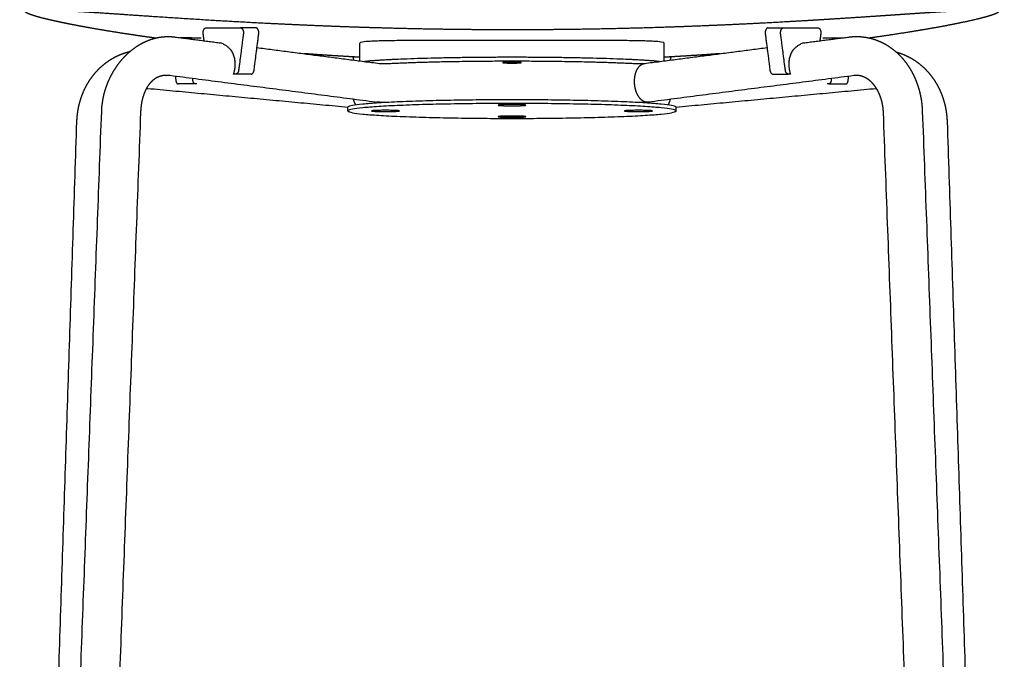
# Model space of a CAD drawing. Header units: millimetres. Extents: x -5760 to -4655, y 0 to 2250.
# Tile 11 of 12: x -5064 to -4660, y 1754 to 2017. Entities that reach past the tile are written whole.
import ezdxf

# ---------------------------------------------------------------- set-up
doc = ezdxf.new("R2010")
doc.units = ezdxf.units.MM
doc.header["$MEASUREMENT"] = 0
doc.layers.add('Make2D$visible$lines', color=7, linetype='Continuous', true_color=0x000000)

msp = doc.modelspace()

# ---------------------------------------------------------------- linework, layer by layer
at = {"layer": 'Make2D$visible$lines'}
for points, weights, degree, knots in [([(-5008.65, 2009.18), (-5010.79, 2009.47), (-5012.92, 2009.77), (-5015.06, 2010.08), (-5015.68, 2010.17), (-5016.98, 2010.36), (-5019.6, 2010.76), (-5024.14, 2011.45), (-5028, 2012.08), (-5030.54, 2012.51), (-5031.91, 2012.74), (-5033.28, 2012.97), (-5034.66, 2013.22), (-5035.95, 2013.44), (-5037.24, 2013.68), (-5038.53, 2013.91), (-5039.73, 2014.14), (-5040.94, 2014.36), (-5042.14, 2014.6), (-5043.25, 2014.81), (-5044.37, 2015.03), (-5045.48, 2015.26), (-5046.75, 2015.52), (-5048.01, 2015.78), (-5049.27, 2016.05), (-5049.56, 2016.12), (-5050.13, 2016.24), (-5051.24, 2016.49), (-5053.01, 2016.9), (-5054.49, 2017.26), (-5055.44, 2017.51), (-5056.23, 2017.71), (-5057.01, 2017.93), (-5057.79, 2018.16), (-5058.14, 2018.26), (-5058.47, 2018.36), (-5059.09, 2018.55), (-5059.37, 2018.65), (-5059.64, 2018.74), (-5060.17, 2018.92), (-5060.61, 2019.1), (-5060.96, 2019.26), (-5061.14, 2019.34), (-5061.29, 2019.42), (-5061.56, 2019.57), (-5061.67, 2019.64), (-5061.76, 2019.71), (-5061.94, 2019.84), (-5062.03, 2019.97), (-5062.03, 2020.08), (-5062.03, 2020.19), (-5061.94, 2020.29), (-5061.61, 2020.46), (-5061.37, 2020.53), (-5061.04, 2020.59), (-5060.38, 2020.72), (-5059.4, 2020.79), (-5058.1, 2020.83), (-5057.37, 2020.84), (-5056.63, 2020.85), (-5055.9, 2020.84), (-5055.08, 2020.84), (-5054.19, 2020.82), (-5052.25, 2020.77), (-5051.21, 2020.74), (-5048.97, 2020.64), (-5047.78, 2020.59), (-5046.52, 2020.53), (-5046.23, 2020.51), (-5045.61, 2020.48), (-5044.29, 2020.41), (-5041.73, 2020.27), (-5039.51, 2020.13), (-5037.99, 2020.04), (-5034.62, 2019.83), (-5031.25, 2019.61), (-5027.88, 2019.38), (-5026.7, 2019.3), (-5022.6, 2019.02), (-5017.13, 2018.65), (-5010, 2018.17), (-5005.79, 2017.89), (-5002.95, 2017.7), (-5000.56, 2017.55), (-4998.17, 2017.39), (-4995.78, 2017.24), (-4992.79, 2017.05), (-4986.89, 2016.68), (-4975.43, 2016.01), (-4956.19, 2014.97), (-4939.85, 2014.27), (-4929.07, 2013.89), (-4919.67, 2013.57), (-4910.28, 2013.31), (-4900.88, 2013.11), (-4894.43, 2012.98), (-4887.98, 2012.88), (-4881.53, 2012.82), (-4875.03, 2012.75), (-4868.53, 2012.72), (-4862.03, 2012.72)], [1, 0.999994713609, 0.999994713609, 1, 1, 1, 1, 1, 1, 1, 0.999995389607, 0.999995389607, 1, 0.999994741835, 0.999994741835, 1, 0.999993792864, 0.999993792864, 1, 0.999992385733, 0.999992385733, 1, 0.999984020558, 0.999984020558, 1, 1, 1, 1, 1, 1, 1, 0.999918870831, 0.999918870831, 1, 1, 1, 1, 1, 1, 1, 1, 1, 1, 1, 1, 1, 1, 1, 1, 1, 1, 1, 1, 1, 1, 1, 1, 1, 0.999915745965, 0.999915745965, 1, 1, 1, 1, 1, 1, 1, 1, 1, 1, 1, 1, 1, 1, 0.999998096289, 0.999998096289, 1, 1, 1, 1, 1, 1, 1, 0.999999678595, 0.999999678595, 1, 1, 1, 1, 1, 1, 1, 0.99998276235, 0.99998276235, 1, 0.999991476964, 0.999991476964, 1, 0.999991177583, 0.999991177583, 1], 3, [0, 0, 0, 0, 6.474891, 6.474891, 6.474891, 8.35609, 10.412501, 14.4159, 22.141611, 22.141611, 22.141611, 26.322555, 26.322555, 26.322555, 30.256567, 30.256567, 30.256567, 33.932209, 33.932209, 33.932209, 37.338313, 37.338313, 37.338313, 41.207891, 41.207891, 41.207891, 42.104017, 42.971155, 44.617038, 47.550006, 47.550006, 47.550006, 49.989493, 49.989493, 49.989493, 54.467549, 54.467549, 58.943986, 58.943986, 58.943986, 67.901739, 67.901739, 67.901739, 72.379589, 72.379589, 76.855378, 76.855378, 76.855378, 85.806245, 85.806245, 85.806245, 94.43247, 94.43247, 103.056568, 103.056568, 103.056568, 120.30344, 120.30344, 120.30344, 122.511556, 122.511556, 122.511556, 131.232995, 131.232995, 139.954169, 139.954169, 148.673025, 148.673025, 148.673025, 149.550557, 150.551267, 152.631759, 157.22234, 157.22234, 157.22234, 167.352878, 167.352878, 167.352878, 170.902661, 179.662855, 183.816329, 192.336169, 192.336169, 192.336169, 199.522793, 199.522793, 199.522793, 208.510636, 217.261028, 233.963948, 266.320477, 266.320477, 266.320477, 294.517304, 294.517304, 294.517304, 313.868439, 313.868439, 313.868439, 333.375988, 333.375988, 333.375988, 333.375988]), ([(-4862.03, 2012.72), (-4859.26, 2012.72), (-4853.73, 2012.73), (-4842.54, 2012.8), (-4822.96, 2013.06), (-4806.14, 2013.51), (-4794.98, 2013.89), (-4793.52, 2013.95), (-4790.62, 2014.05), (-4784.82, 2014.27), (-4774.51, 2014.69), (-4765.65, 2015.12), (-4759.68, 2015.42), (-4756.9, 2015.57), (-4754.13, 2015.72), (-4751.35, 2015.87), (-4746.13, 2016.16), (-4740.92, 2016.46), (-4735.7, 2016.78), (-4733.22, 2016.93), (-4730.73, 2017.09), (-4728.25, 2017.24), (-4725.85, 2017.4), (-4723.46, 2017.55), (-4721.07, 2017.71), (-4718.83, 2017.85), (-4716.59, 2018), (-4714.36, 2018.15), (-4712.22, 2018.29), (-4710.08, 2018.44), (-4707.95, 2018.58), (-4705.86, 2018.72), (-4703.84, 2018.86), (-4701.87, 2019), (-4700.09, 2019.12), (-4697.65, 2019.28), (-4694.54, 2019.49), (-4691.03, 2019.72), (-4688.19, 2019.9), (-4686.01, 2020.04), (-4682.9, 2020.23), (-4680.04, 2020.4), (-4677.48, 2020.53), (-4676.99, 2020.55), (-4676.06, 2020.6), (-4674.31, 2020.68), (-4672.32, 2020.76), (-4670.14, 2020.82), (-4668.77, 2020.84), (-4668.14, 2020.84), (-4667.41, 2020.85), (-4666.68, 2020.84), (-4665.95, 2020.83), (-4665.62, 2020.82), (-4665.32, 2020.81), (-4664.75, 2020.78), (-4664.48, 2020.76), (-4664.24, 2020.74), (-4663.75, 2020.7), (-4663.34, 2020.65), (-4663.01, 2020.59), (-4662.85, 2020.56), (-4662.7, 2020.53), (-4662.46, 2020.45), (-4662.36, 2020.41), (-4662.27, 2020.37), (-4662.23, 2020.35), (-4662.15, 2020.3), (-4662.06, 2020.21), (-4662.02, 2020.11), (-4662.03, 2020.01), (-4662.08, 2019.91), (-4662.15, 2019.83), (-4662.25, 2019.73), (-4662.43, 2019.6), (-4662.74, 2019.42), (-4663.2, 2019.2), (-4663.76, 2018.97), (-4664.68, 2018.64), (-4665.42, 2018.41), (-4665.94, 2018.25), (-4667.25, 2017.86), (-4668.87, 2017.43), (-4670.81, 2016.96), (-4671.33, 2016.84), (-4672.4, 2016.59), (-4674.69, 2016.07), (-4679.23, 2015.1), (-4683.24, 2014.33), (-4686.02, 2013.82), (-4689.39, 2013.21), (-4692.76, 2012.62), (-4696.14, 2012.07), (-4696.89, 2011.95), (-4698.42, 2011.7), (-4701.49, 2011.21), (-4707.03, 2010.36), (-4711.81, 2009.67), (-4715.05, 2009.23)], [1, 1, 1, 1, 1, 1, 1, 1, 1, 1, 1, 1, 1, 0.999998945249, 0.999998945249, 1, 0.999996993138, 0.999996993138, 1, 0.999999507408, 0.999999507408, 1, 0.999999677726, 0.999999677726, 1, 0.999999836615, 0.999999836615, 1, 0.999999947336, 0.999999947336, 1, 1, 1, 1, 1, 1, 1, 1, 1, 1, 1, 1, 1, 1, 1, 1, 1, 1, 1, 1, 0.999916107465, 0.999916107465, 1, 1, 1, 1, 1, 1, 1, 1, 1, 1, 1, 1, 1, 1, 1, 1, 1, 1, 1, 1, 1, 1, 1, 1, 1, 1, 1, 1, 1, 1, 1, 1, 1, 1, 1, 1, 1, 1, 0.999971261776, 0.999971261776, 1, 1, 1, 1, 1, 1, 1], 3, [0, 0, 0, 0, 8.296555, 16.584099, 33.568616, 67.06153, 67.06153, 67.06153, 71.435822, 75.779131, 84.456713, 102.38999, 102.38999, 102.38999, 110.738242, 110.738242, 110.738242, 126.411435, 126.411435, 126.411435, 133.881026, 133.881026, 133.881026, 141.072725, 141.072725, 141.072725, 147.801176, 147.801176, 147.801176, 154.221818, 154.221818, 154.221818, 163.308017, 163.308017, 163.308017, 168.636766, 170.670946, 172.644302, 179.194782, 179.194782, 179.194782, 196.960066, 196.960066, 196.960066, 198.434564, 199.754891, 202.210489, 204.415609, 206.302068, 206.302068, 206.302068, 208.501028, 208.501028, 208.501028, 212.810023, 212.810023, 217.11995, 217.11995, 217.11995, 225.738542, 225.738542, 225.738542, 230.049185, 230.049185, 234.357179, 234.357179, 234.357179, 234.506466, 234.625436, 234.72572, 234.843249, 234.921216, 235.036738, 235.17619, 235.341866, 235.709978, 236.228736, 236.864546, 237.538123, 239.171162, 239.171162, 239.171162, 256.569968, 256.569968, 256.569968, 258.196925, 259.859627, 263.609833, 272.110428, 272.110428, 272.110428, 282.37854, 282.37854, 282.37854, 284.664184, 287.007838, 291.704446, 301.498376, 301.498376, 301.498376, 301.498376]), ([(-4988.97, 2010.99), (-4989.09, 2011.93), (-4988.72, 2012.67), (-4988.35, 2013.41), (-4987.77, 2013.41)], [1, 0.902794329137, 1, 0.902794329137, 1], 2, [-23.457691, -23.457691, -23.457691, -21.679398, -21.679398, -19.901106, -19.901106, -19.901106]), ([(-4973.67, 2013.41), (-4973.08, 2013.41), (-4972.72, 2012.67), (-4972.35, 2011.93), (-4972.47, 2010.99)], [1, 0.902794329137, 1, 0.902794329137, 1], 2, [-6.718127, -6.718127, -6.718127, -4.939834, -4.939834, -3.161542, -3.161542, -3.161542]), ([(-4966.14, 2010.99), (-4966.02, 2011.93), (-4966.39, 2012.67), (-4966.75, 2013.41), (-4967.33, 2013.41)], [1, 0.902794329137, 1, 0.902794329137, 1], 2, [3.161542, 3.161542, 3.161542, 4.939834, 4.939834, 6.718127, 6.718127, 6.718127]), ([(-4756.72, 2013.41), (-4757.3, 2013.41), (-4757.67, 2012.67), (-4758.03, 2011.93), (-4757.91, 2010.99)], [1, 0.902794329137, 1, 0.902794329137, 1], 2, [-13.609216, -13.609216, -13.609216, -11.830923, -11.830923, -10.052631, -10.052631, -10.052631]), ([(-4751.58, 2010.99), (-4751.7, 2011.93), (-4751.34, 2012.67), (-4750.97, 2013.41), (-4750.39, 2013.41)], [1, 0.902794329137, 1, 0.902794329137, 1], 2, [10.052631, 10.052631, 10.052631, 11.830923, 11.830923, 13.609216, 13.609216, 13.609216]), ([(-4736.28, 2013.41), (-4735.7, 2013.41), (-4735.33, 2012.67), (-4734.97, 2011.93), (-4735.09, 2010.99)], [1, 0.902794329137, 1, 0.902794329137, 1], 2, [26.792195, 26.792195, 26.792195, 28.570487, 28.570487, 30.34878, 30.34878, 30.34878]), ([(-5030.71, 1979.15), (-5030.64, 1981.2), (-5030.37, 1983.24), (-5029.93, 1985.24), (-5029.84, 1985.62), (-5029.75, 1986), (-5029.66, 1986.38), (-5029.24, 1988.01), (-5028.7, 1989.6), (-5028.05, 1991.15), (-5027.27, 1993.03), (-5026.33, 1994.83), (-5025.23, 1996.54), (-5024.16, 1998.21), (-5022.97, 1999.76), (-5021.67, 2001.17), (-5020.35, 2002.6), (-5018.92, 2003.89), (-5017.38, 2005.02), (-5015.79, 2006.18), (-5014.09, 2007.18), (-5012.29, 2007.95), (-5010.46, 2008.74), (-5008.53, 2009.3), (-5006.55, 2009.59), (-5005.92, 2009.69), (-5005.29, 2009.75), (-5004.65, 2009.79), (-5003.32, 2009.87), (-5001.99, 2009.82), (-5000.67, 2009.66)], [1, 0.997289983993, 0.997289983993, 1, 0.999904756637, 0.999904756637, 1, 0.998274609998, 0.998274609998, 1, 0.997485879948, 0.997485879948, 1, 1, 1, 1, 1, 1, 1, 1, 1, 1, 1, 1, 1, 0.999365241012, 0.999365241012, 1, 0.997144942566, 0.997144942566, 1], 3, [0, 0, 0, 0, 6.15043, 6.15043, 6.15043, 7.319944, 7.319944, 7.319944, 12.359821, 12.359821, 12.359821, 18.453887, 18.453887, 18.453887, 24.744694, 24.744694, 24.744694, 31.108603, 31.108603, 31.108603, 37.713702, 37.713702, 37.713702, 44.438977, 44.438977, 44.438977, 46.349082, 46.349082, 46.349082, 50.335951, 50.335951, 50.335951, 50.335951]), ([(-4723.38, 2009.66), (-4722.09, 2009.82), (-4720.79, 2009.88), (-4719.49, 2009.83), (-4718.85, 2009.8), (-4718.21, 2009.75), (-4717.57, 2009.67), (-4715.58, 2009.43), (-4713.63, 2008.94), (-4711.77, 2008.21), (-4709.91, 2007.48), (-4708.14, 2006.53), (-4706.48, 2005.37), (-4704.89, 2004.25), (-4703.4, 2002.94), (-4702.05, 2001.48), (-4700.72, 2000.04), (-4699.52, 1998.44), (-4698.47, 1996.73), (-4697.42, 1995), (-4696.51, 1993.15), (-4695.77, 1991.22), (-4695.03, 1989.3), (-4694.46, 1987.3), (-4694.05, 1985.25), (-4693.65, 1983.24), (-4693.42, 1981.2), (-4693.34, 1979.16)], [1, 0.997735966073, 0.997735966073, 1, 0.999440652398, 0.999440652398, 1, 0.994728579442, 0.994728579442, 1, 1, 1, 1, 1, 1, 1, 1, 1, 1, 1, 1, 1, 1, 1, 1, 0.997907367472, 0.997907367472, 1], 3, [0, 0, 0, 0, 3.898154, 3.898154, 3.898154, 5.825031, 5.825031, 5.825031, 11.829748, 11.829748, 11.829748, 18.519151, 18.519151, 18.519151, 24.986103, 24.986103, 24.986103, 31.361338, 31.361338, 31.361338, 37.784367, 37.784367, 37.784367, 44.145497, 44.145497, 44.145497, 50.287808, 50.287808, 50.287808, 50.287808]), ([(-5040.9, 1974.9), (-5040.83, 1976.84), (-5040.61, 1978.77), (-5040.22, 1980.67), (-5039.84, 1982.57), (-5039.29, 1984.42), (-5038.58, 1986.22), (-5037.81, 1988.17), (-5036.85, 1990.02), (-5035.73, 1991.74), (-5034.6, 1993.48), (-5033.3, 1995.09), (-5031.84, 1996.54), (-5030.38, 1997.99), (-5028.77, 1999.27), (-5027.03, 2000.36), (-5025.29, 2001.45), (-5023.43, 2002.33), (-5021.49, 2003), (-5020.68, 2003.28), (-5019.86, 2003.51), (-5019.03, 2003.71)], [1, 0.997670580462, 0.997670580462, 1, 0.997433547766, 0.997433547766, 1, 1, 1, 1, 1, 1, 1, 0.995878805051, 0.995878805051, 1, 0.995627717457, 0.995627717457, 1, 0.999231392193, 0.999231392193, 1], 3, [0, 0, 0, 0, 5.81524, 5.81524, 5.81524, 11.616116, 11.616116, 11.616116, 18.121841, 18.121841, 18.121841, 24.685068, 24.685068, 24.685068, 30.845575, 30.845575, 30.845575, 36.995052, 36.995052, 36.995052, 39.552258, 39.552258, 39.552258, 39.552258]), ([(-4976.48, 1994.41), (-4975.34, 1997.63), (-4977.02, 2005.2), (-4981.81, 2007.22)], [1, 0.889093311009, 1.06282374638, 1], 2, [12.566371, 12.566371, 12.566371, 19.501489, 29.135825, 29.135825, 29.135825]), ([(-4742.24, 2007.22), (-4747.03, 2005.2), (-4748.71, 1997.63), (-4747.57, 1994.41)], [1, 1.06282295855, 0.889093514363, 1], 2, [-22.244718, -22.244718, -22.244718, -12.610387, -5.675282, -5.675282, -5.675282]), ([(-4924.53, 2001.31), (-4926.71, 2001.43), (-4928.9, 2001.55), (-4932.55, 2001.76), (-4936.2, 2002), (-4939.81, 2002.23), (-4943.42, 2002.49), (-4945.48, 2002.63), (-4947.54, 2002.79)], [1, 0.999998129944, 1, 0.999994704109, 1, 0.999994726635, 1, 0.999998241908, 1], 2, [0, 0, 0, 4.379317, 4.379317, 11.697482, 11.697482, 18.928683, 18.928683, 23.066042, 23.066042, 23.066042]), ([(-4927.44, 2001.47), (-4927.35, 2001.06), (-4927.26, 2000.66), (-4927.19, 2000.4), (-4927.13, 2000.15)], [1, 0.999944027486, 1, 0.999972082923, 1], 2, [0, 0, 0, 0.829944, 0.829944, 1.354849, 1.354849, 1.354849]), ([(-4801.33, 1999.58), (-4819.81, 2001.3), (-4862.03, 2001.3), (-4904.25, 2001.3), (-4922.72, 1999.58)], [0.877582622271, 0.794232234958, 1, 0.794234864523, 0.877580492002], 2, [-363.495533, -363.495533, -363.495533, -294.524311, -294.524311, -225.553971, -225.553971, -225.553971]), ([(-4913.3, 1998.73), (-4893.1, 1999.8), (-4862.03, 1999.8), (-4830.96, 1999.8), (-4810.75, 1998.73)], [0.854830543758, 0.839877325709, 1, 0.839876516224, 0.854830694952], 2, [240.852851, 240.852851, 240.852851, 294.524311, 294.524311, 348.196043, 348.196043, 348.196043]), ([(-4776.51, 2002.79), (-4776.67, 2002.78), (-4776.83, 2002.76), (-4776.99, 2002.75), (-4779.95, 2002.53), (-4782.91, 2002.32), (-4785.87, 2002.13), (-4788.92, 2001.93), (-4791.97, 2001.74), (-4795.03, 2001.56), (-4796.53, 2001.47), (-4798.03, 2001.39), (-4799.53, 2001.31)], [1, 1, 1, 1, 0.999994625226, 0.999994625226, 1, 0.999994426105, 0.999994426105, 1, 0.999998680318, 0.999998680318, 1], 3, [-87.722402, -87.722402, -87.722402, -87.722402, -87.204685, -87.204685, -87.204685, -78.303904, -78.303904, -78.303904, -69.123362, -69.123362, -69.123362, -64.618497, -64.618497, -64.618497, -64.618497]), ([(-4796.92, 2000.15), (-4796.86, 2000.4), (-4796.8, 2000.66), (-4796.7, 2001.06), (-4796.61, 2001.47)], [1, 0.999972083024, 1, 0.99994402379, 1], 2, [0, 0, 0, 0.524898, 0.524898, 1.354856, 1.354856, 1.354856]), ([(-4704.07, 2003.47), (-4703.57, 2003.33), (-4703.06, 2003.17), (-4702.56, 2003), (-4700.62, 2002.33), (-4698.77, 2001.45), (-4697.03, 2000.36), (-4695.28, 1999.27), (-4693.67, 1997.99), (-4692.21, 1996.54), (-4690.76, 1995.09), (-4689.45, 1993.48), (-4688.32, 1991.74), (-4687.2, 1990.02), (-4686.25, 1988.17), (-4685.48, 1986.22), (-4684.77, 1984.42), (-4684.22, 1982.57), (-4683.83, 1980.67), (-4683.45, 1978.77), (-4683.22, 1976.84), (-4683.16, 1974.9)], [1, 0.999706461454, 0.999706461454, 1, 0.995627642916, 0.995627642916, 1, 0.995878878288, 0.995878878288, 1, 1, 1, 1, 1, 1, 1, 0.997433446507, 0.997433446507, 1, 0.997670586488, 0.997670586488, 1], 3, [0, 0, 0, 0, 1.578804, 1.578804, 1.578804, 7.728255, 7.728255, 7.728255, 13.888749, 13.888749, 13.888749, 20.451989, 20.451989, 20.451989, 26.957746, 26.957746, 26.957746, 32.758621, 32.758621, 32.758621, 38.573894, 38.573894, 38.573894, 38.573894]), ([(-4862.03, 1999.27), (-4858.28, 1999.27), (-4858.28, 1999.1), (-4858.28, 1998.93), (-4862.03, 1998.93), (-4865.78, 1998.93), (-4865.78, 1999.1), (-4865.78, 1999.27), (-4862.03, 1999.27)], [1, 0.707106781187, 1, 0.707106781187, 1, 0.707106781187, 1, 0.707106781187, 1], 2, [0, 0, 0, 5.890486, 5.890486, 11.780972, 11.780972, 17.671459, 17.671459, 23.561945, 23.561945, 23.561945]), ([(-4805.97, 1982.85), (-4806.15, 1982.82), (-4806.33, 1982.81), (-4806.5, 1982.82), (-4806.83, 1982.83), (-4807.51, 1982.97), (-4808.45, 1983.48), (-4809.32, 1984.27), (-4810.09, 1985.31), (-4810.74, 1986.55), (-4811.22, 1987.94), (-4811.54, 1989.44), (-4811.64, 1990.47), (-4811.66, 1991), (-4811.67, 1991.49), (-4811.65, 1992.46), (-4811.45, 1993.86), (-4811.1, 1995.16), (-4810.6, 1996.31), (-4809.97, 1997.29), (-4809.23, 1998.05), (-4808.39, 1998.58), (-4807.77, 1998.75), (-4807.47, 1998.79)], [1, 0.997346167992, 0.997346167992, 1, 1, 1, 1, 1, 1, 1, 1, 1, 1, 1, 1, 1, 1, 1, 1, 1, 1, 1, 1, 1], 3, [0, 0, 0, 0, 0.530386, 0.530386, 0.530386, 1.524377, 2.56468, 3.722298, 5.021351, 6.434401, 7.912245, 9.432473, 11.01934, 11.01934, 11.01934, 12.495372, 13.925168, 15.251668, 16.51457, 17.679413, 18.72554, 19.693171, 20.6216, 20.6216, 20.6216, 20.6216]), ([(-5002.71, 1993.79), (-5003.4, 1993.87), (-5004.06, 1993.89), (-5004.71, 1993.85), (-5004.77, 1993.84), (-5004.83, 1993.84), (-5004.88, 1993.83), (-5005.51, 1993.78), (-5006.12, 1993.66), (-5006.72, 1993.47), (-5007.42, 1993.24), (-5008.08, 1992.93), (-5008.7, 1992.53), (-5009.34, 1992.12), (-5009.98, 1991.6), (-5010.58, 1990.94), (-5011.18, 1990.29), (-5011.74, 1989.51), (-5012.25, 1988.63), (-5012.76, 1987.72), (-5013.2, 1986.7), (-5013.55, 1985.61), (-5013.91, 1984.52), (-5014.18, 1983.36), (-5014.38, 1982.16), (-5014.45, 1981.72), (-5014.51, 1981.28), (-5014.56, 1980.84), (-5014.64, 1980.08), (-5014.7, 1979.32), (-5014.72, 1978.55)], [1, 1, 1, 1, 1, 1, 1, 0.995979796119, 0.995979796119, 1, 0.994259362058, 0.994259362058, 1, 1, 1, 1, 1, 1, 1, 1, 1, 1, 1, 1, 1, 0.999808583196, 0.999808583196, 1, 0.999542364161, 0.999542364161, 1], 3, [0.083098, 0.083098, 0.083098, 0.083098, 3.502952, 3.502952, 3.502952, 3.803593, 3.803593, 3.803593, 5.682638, 5.682638, 5.682638, 7.875333, 7.875333, 7.875333, 11.570643, 11.570643, 11.570643, 15.281161, 15.281161, 15.281161, 19.066135, 19.066135, 19.066135, 22.840181, 22.840181, 22.840181, 24.167018, 24.167018, 24.167018, 26.461972, 26.461972, 26.461972, 26.461972]), ([(-4709.33, 1978.55), (-4709.37, 1979.76), (-4709.51, 1980.95), (-4709.74, 1982.13), (-4709.98, 1983.31), (-4710.3, 1984.44), (-4710.71, 1985.49), (-4711.11, 1986.54), (-4711.59, 1987.51), (-4712.12, 1988.38), (-4712.64, 1989.23), (-4713.21, 1989.98), (-4713.81, 1990.63), (-4714.41, 1991.28), (-4715.03, 1991.82), (-4715.66, 1992.26), (-4716.3, 1992.71), (-4716.95, 1993.06), (-4717.59, 1993.3), (-4718.2, 1993.55), (-4718.84, 1993.71), (-4719.5, 1993.79), (-4719.7, 1993.81), (-4719.91, 1993.83), (-4720.11, 1993.84), (-4720.52, 1993.86), (-4720.93, 1993.84), (-4721.34, 1993.79)], [1, 0.99791483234, 0.99791483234, 1, 1, 1, 1, 1, 1, 1, 1, 1, 1, 1, 1, 1, 1, 1, 1, 0.994706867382, 0.994706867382, 1, 0.999440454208, 0.999440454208, 1, 0.997837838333, 0.997837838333, 1], 3, [0, 0, 0, 0, 3.603728, 3.603728, 3.603728, 7.344551, 7.344551, 7.344551, 11.058275, 11.058275, 11.058275, 14.670068, 14.670068, 14.670068, 18.259593, 18.259593, 18.259593, 21.909399, 21.909399, 21.909399, 23.887588, 23.887588, 23.887588, 24.50416, 24.50416, 24.50416, 25.735176, 25.735176, 25.735176, 25.735176]), ([(-4794.53, 1980.76), (-4794.53, 1983.83), (-4862.03, 1983.83), (-4929.53, 1983.83), (-4929.53, 1980.76)], [1, 0.707106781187, 1, 0.707106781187, 1], 2, [-392.699082, -392.699082, -392.699082, -294.524311, -294.524311, -196.349541, -196.349541, -196.349541]), ([(-4926.2, 1981.71), (-4926.25, 1981.79), (-4926.54, 1982.26), (-4926.79, 1982.83), (-4926.96, 1983.36), (-4927.04, 1983.58), (-4927.1, 1983.8), (-4927.16, 1984.02)], [1, 1, 1, 1, 1, 0.999650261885, 0.999650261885, 1], 3, [-27.503838, -27.503838, -27.503838, -27.503838, -27.114586, -25.130248, -25.130248, -25.130248, -24.440965, -24.440965, -24.440965, -24.440965]), ([(-4797.85, 1981.71), (-4797.8, 1981.79), (-4797.52, 1982.26), (-4797.26, 1982.83), (-4797.09, 1983.36), (-4797.02, 1983.58), (-4796.95, 1983.8), (-4796.89, 1984.02)], [1, 1, 1, 1, 1, 0.999650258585, 0.999650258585, 1], 3, [22.7565, 22.7565, 22.7565, 22.7565, 23.14591, 25.130248, 25.130248, 25.130248, 25.819534, 25.819534, 25.819534, 25.819534]), ([(-4794.53, 1979.26), (-4794.53, 1976.19), (-4862.03, 1976.19), (-4929.53, 1976.19), (-4929.53, 1979.26), (-4929.53, 1982.33), (-4862.03, 1982.33), (-4794.53, 1982.33), (-4794.53, 1979.26)], [1, 0.707106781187, 1, 0.707106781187, 1, 0.707106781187, 1, 0.707106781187, 1], 2, [0, 0, 0, 98.17477, 98.17477, 196.349541, 196.349541, 294.524311, 294.524311, 392.699082, 392.699082, 392.699082]), ([(-4919.78, 1979.26), (-4919.78, 1979.52), (-4914.03, 1979.52), (-4908.28, 1979.52), (-4908.28, 1979.26), (-4908.28, 1979), (-4914.03, 1979), (-4919.78, 1979), (-4919.78, 1979.26)], [1, 0.707106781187, 1, 0.707106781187, 1, 0.707106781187, 1, 0.707106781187, 1], 2, [-23.561945, -23.561945, -23.561945, -17.671459, -17.671459, -11.780972, -11.780972, -5.890486, -5.890486, 0, 0, 0]), ([(-4862.03, 1981.88), (-4856.28, 1981.88), (-4856.28, 1981.62), (-4856.28, 1981.36), (-4862.03, 1981.36), (-4867.78, 1981.36), (-4867.78, 1981.62), (-4867.78, 1981.88), (-4862.03, 1981.88)], [1, 0.707106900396, 1, 0.707106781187, 1, 0.707106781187, 1, 0.707106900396, 1], 2, [0, 0, 0, 5.890486, 5.890486, 11.780972, 11.780972, 17.671459, 17.671459, 23.561945, 23.561945, 23.561945]), ([(-4804.28, 1979.26), (-4804.28, 1979), (-4810.03, 1979), (-4815.78, 1979), (-4815.78, 1979.26), (-4815.78, 1979.52), (-4810.03, 1979.52), (-4804.28, 1979.52), (-4804.28, 1979.26)], [1, 0.707106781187, 1, 0.707106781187, 1, 0.707106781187, 1, 0.707106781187, 1], 2, [0, 0, 0, 5.890486, 5.890486, 11.780972, 11.780972, 17.671459, 17.671459, 23.561945, 23.561945, 23.561945]), ([(-4862.03, 1976.64), (-4867.78, 1976.64), (-4867.78, 1976.9), (-4867.78, 1977.16), (-4862.03, 1977.16), (-4856.28, 1977.16), (-4856.28, 1976.9), (-4856.28, 1976.64), (-4862.03, 1976.64)], [1, 0.707106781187, 1, 0.707106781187, 1, 0.707106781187, 1, 0.707106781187, 1], 2, [-23.561945, -23.561945, -23.561945, -17.671459, -17.671459, -11.780972, -11.780972, -5.890486, -5.890486, 0, 0, 0])]:
    msp.add_rational_spline(points, weights, degree=degree, knots=knots, dxfattribs=at)
for points, degree in [([(-4987.77, 2013.41), (-4980.72, 2013.41), (-4973.67, 2013.41)], 2), ([(-4967.33, 2013.41), (-4970.48, 2013.41), (-4973.63, 2013.41)], 2), ([(-4756.72, 2013.41), (-4753.57, 2013.41), (-4750.42, 2013.41)], 2), ([(-4750.39, 2013.41), (-4743.34, 2013.41), (-4736.28, 2013.41)], 2), ([(-5000.56, 2009.64), (-4991.19, 2008.43), (-4981.81, 2007.22)], 2), ([(-4993.83, 2009.36), (-4996.11, 2009.36), (-4998.39, 2009.36)], 2), ([(-4993.81, 2009.36), (-4991.79, 2009.36), (-4989.77, 2009.36)], 2), ([(-4988.59, 2008.1), (-4988.78, 2009.54), (-4988.97, 2010.99)], 2), ([(-4972.47, 2010.99), (-4973.43, 2003.49), (-4974.4, 1995.99)], 2), ([(-4968.07, 1995.99), (-4967.1, 2003.49), (-4966.14, 2010.99)], 2), ([(-4757.91, 2010.99), (-4756.95, 2003.49), (-4755.98, 1995.99)], 2), ([(-4749.65, 1995.99), (-4750.62, 2003.49), (-4751.58, 2010.99)], 2), ([(-4742.24, 2007.22), (-4732.87, 2008.43), (-4723.49, 2009.64)], 2), ([(-4735.09, 2010.99), (-4735.27, 2009.54), (-4735.46, 2008.1)], 2), ([(-4734.29, 2009.36), (-4732.27, 2009.36), (-4730.25, 2009.36)], 2), ([(-4730.22, 2009.36), (-4727.94, 2009.36), (-4725.66, 2009.36)], 2), ([(-4966.87, 2005.29), (-4941.73, 2002.04), (-4916.59, 1998.79)], 2), ([(-4924.53, 1999.81), (-4924.53, 2003.49), (-4924.53, 2007.17)], 2), ([(-4807.47, 1998.79), (-4782.32, 2002.04), (-4757.18, 2005.29)], 2), ([(-4799.53, 1999.81), (-4799.53, 2003.49), (-4799.53, 2007.17)], 2), ([(-4943.84, 2002.31), (-4943.85, 2002.38), (-4943.86, 2002.45), (-4943.87, 2002.52)], 3), ([(-4780.19, 2002.52), (-4780.2, 2002.45), (-4780.21, 2002.38), (-4780.22, 2002.31)], 3), ([(-4916.7, 1998.8), (-4915, 1998.77), (-4913.3, 1998.73)], 2), ([(-4810.75, 1998.73), (-4809.05, 1998.77), (-4807.35, 1998.8)], 2), ([(-4918.08, 1982.85), (-4960.34, 1988.31), (-5002.6, 1993.77)], 2), ([(-5000.41, 1993.49), (-5000.33, 1992.72), (-5000.26, 1991.95)], 2), ([(-4993.23, 1991.95), (-4993.26, 1992.26), (-4993.29, 1992.57)], 2), ([(-4975.6, 1994.41), (-4976.04, 1994.41), (-4976.48, 1994.41)], 2), ([(-4969.27, 1994.41), (-4972.43, 1994.41), (-4975.6, 1994.41)], 2), ([(-4721.45, 1993.77), (-4763.71, 1988.31), (-4805.97, 1982.85)], 2), ([(-4754.79, 1994.41), (-4751.62, 1994.41), (-4748.46, 1994.41)], 2), ([(-4747.57, 1994.41), (-4748.01, 1994.41), (-4748.46, 1994.41)], 2), ([(-4730.76, 1992.57), (-4730.79, 1992.26), (-4730.82, 1991.95)], 2), ([(-4723.8, 1991.95), (-4723.72, 1992.72), (-4723.64, 1993.49)], 2), ([(-4929.53, 1980.71), (-4970.63, 1984.55), (-5011.74, 1988.39)], 2), ([(-4992.29, 1990.36), (-4995.81, 1990.36), (-4999.32, 1990.36)], 2), ([(-4991.6, 1990.36), (-4991.95, 1990.36), (-4992.29, 1990.36)], 2), ([(-4712.31, 1988.39), (-4753.42, 1984.55), (-4794.53, 1980.71)], 2), ([(-4731.76, 1990.36), (-4732.11, 1990.36), (-4732.45, 1990.36)], 2), ([(-4731.76, 1990.36), (-4728.25, 1990.36), (-4724.73, 1990.36)], 2), ([(-4712.14, 1988.4), (-4712.18, 1988.4), (-4712.22, 1988.4), (-4712.26, 1988.39)], 3), ([(-4929.53, 1979.28), (-4929.53, 1980.02), (-4929.53, 1980.76)], 2), ([(-4913.62, 1982.74), (-4915.66, 1982.78), (-4917.7, 1982.82)], 2), ([(-4806.35, 1982.82), (-4808.39, 1982.78), (-4810.43, 1982.74)], 2), ([(-4794.53, 1979.28), (-4794.53, 1980.02), (-4794.53, 1980.76)], 2), ([(-5057.54, 1263.1), (-5044.13, 1621.13), (-5030.71, 1979.15)], 2), ([(-5014.72, 1978.55), (-5021.52, 1797.08), (-5028.32, 1615.61)], 2), ([(-4695.73, 1615.61), (-4702.53, 1797.08), (-4709.33, 1978.55)], 2), ([(-4693.34, 1979.15), (-4679.92, 1621.13), (-4666.51, 1263.11)], 2), ([(-5064.41, 1261.55), (-5052.66, 1618.21), (-5040.9, 1974.87)], 2), ([(-4683.15, 1974.87), (-4671.4, 1618.21), (-4659.64, 1261.55)], 2)]:
    msp.add_open_spline(points, degree=degree, dxfattribs=at)
for points, weights in [([(-4994.44, 2008.85), (-4994.17, 2009.36), (-4993.81, 2009.36)], [0.971160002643, 0.92040474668, 1]), ([(-4730.25, 2009.36), (-4729.88, 2009.36), (-4729.61, 2008.85)], [1, 0.920403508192, 0.97116158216]), ([(-4974.4, 1995.99), (-4974.6, 1994.41), (-4975.6, 1994.41)], [1, 0.776534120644, 1]), ([(-4969.27, 1994.41), (-4968.27, 1994.41), (-4968.07, 1995.99)], [1, 0.776534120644, 1]), ([(-4755.98, 1995.99), (-4755.78, 1994.41), (-4754.79, 1994.41)], [1, 0.776534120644, 1]), ([(-4748.46, 1994.41), (-4749.45, 1994.41), (-4749.65, 1995.99)], [1, 0.776534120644, 1]), ([(-5000.26, 1991.95), (-5000.1, 1990.36), (-4999.32, 1990.36)], [1, 0.776534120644, 1]), ([(-4992.29, 1990.36), (-4993.07, 1990.36), (-4993.23, 1991.95)], [1, 0.776534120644, 1]), ([(-4730.82, 1991.95), (-4730.98, 1990.36), (-4731.76, 1990.36)], [1, 0.776534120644, 1]), ([(-4724.73, 1990.36), (-4723.96, 1990.36), (-4723.8, 1991.95)], [1, 0.776534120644, 1]), ([(-5011.79, 1988.39), (-5012.07, 1988.42), (-5012.35, 1988.43)], [1, 0.999697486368, 1]), ([(-5011.74, 1988.39), (-5012.03, 1988.42), (-5012.3, 1988.53)], [1, 0.988174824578, 1]), ([(-4712.31, 1988.39), (-4712.23, 1988.4), (-4712.14, 1988.41)], [1, 0.998878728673, 1])]:
    msp.add_rational_spline(points, weights, degree=2, dxfattribs=at)
for points, knots in [([(-4862.03, 2008.18), (-4865.96, 2008.18), (-4869.88, 2008.18), (-4877.6, 2008.19), (-4881.38, 2008.2), (-4885.03, 2008.2), (-4887.71, 2008.2), (-4892.36, 2008.21), (-4900.15, 2008.2), (-4906.48, 2008.17), (-4911.93, 2008.11), (-4915.14, 2008.05), (-4917.83, 2007.97), (-4919.45, 2007.9), (-4920.14, 2007.86), (-4923.04, 2007.7), (-4924.53, 2007.47), (-4924.53, 2007.17)], [-196.908115, -196.908115, -196.908115, -196.908115, -185.10983, -185.10983, -173.311609, -173.311609, -173.311609, -165.267274, -159.381745, -149.924807, -146.278208, -143.05119, -140.274731, -138.20119, -138.20119, -138.20119, -114.496239, -114.496239, -114.496239, -114.496239]), ([(-4799.53, 2007.17), (-4799.53, 2007.47), (-4801.02, 2007.7), (-4803.91, 2007.86), (-4804.6, 2007.9), (-4806.22, 2007.97), (-4808.91, 2008.05), (-4812.13, 2008.11), (-4817.57, 2008.17), (-4823.9, 2008.2), (-4831.7, 2008.21), (-4836.34, 2008.2), (-4839.02, 2008.2), (-4842.67, 2008.2), (-4846.46, 2008.19), (-4854.18, 2008.18), (-4858.1, 2008.18), (-4862.03, 2008.18)], [-98.465757, -98.465757, -98.465757, -98.465757, -74.760802, -74.760802, -74.760802, -72.68726, -69.910802, -66.683784, -63.037184, -53.580247, -47.694718, -39.650383, -39.650383, -39.650383, -27.852149, -27.852149, -16.053851, -16.053851, -16.053851, -16.053851])]:
    msp.add_open_spline(points, degree=3, knots=knots, dxfattribs=at)

doc.saveas('drawing.dxf')
